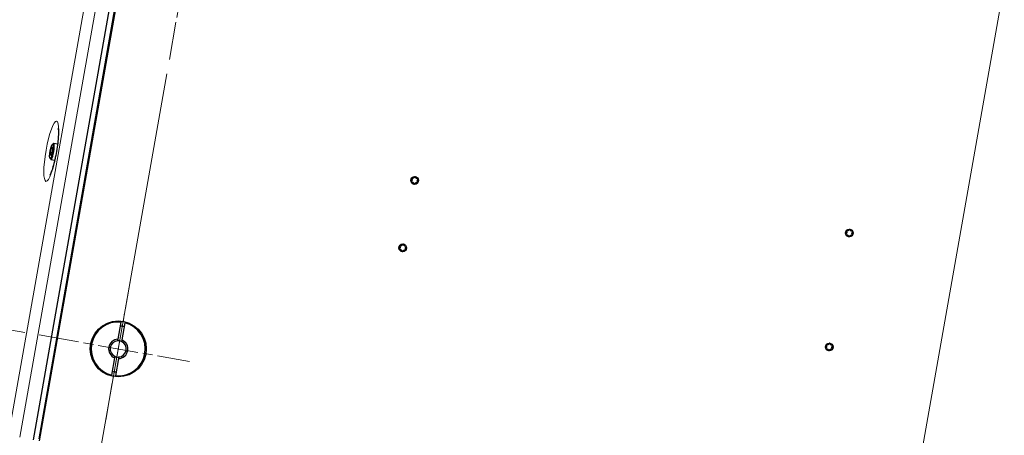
# Model space of a CAD drawing. Header units: millimetres. Extents: x 90 to 4365, y 90 to 3088.
# Tile 29 of 40: x 2452 to 2963, y 753 to 969. Entities that reach past the tile are written whole.
import ezdxf

# ---------------------------------------------------------------- set-up
doc = ezdxf.new("R2010")
doc.units = ezdxf.units.MM
doc.header["$LTSCALE"] = 15
doc.linetypes.add('CHAIN', pattern=[0.3543, 0.2362, -0.0295, 0.0591, -0.0295])
for name, color, linetype, lineweight, true_color in [('Centro (ISO)', 7, 'Continuous', 15, 0x0080bf), ('Quota (ISO)', 7, 'Continuous', 15, 0x008000), ('Visibile sottile (ISO)', 9, 'Continuous', 18, 0x808080)]:
    doc.layers.add(name, color=color, linetype=linetype, lineweight=lineweight, true_color=true_color)
doc.layers.add('Visibile (ISO)', color=7, linetype='Continuous', lineweight=25)
doc.styles.add('Testo nota (ISO)', font='tahoma.ttf')
doc.dimstyles.new('Default (ISO)', dxfattribs={"dimscale": 15, "dimtxt": 2, "dimasz": 1.5, "dimexe": 2, "dimexo": 0.5, "dimgap": 0.5, "dimtad": 1, "dimtoh": 1, "dimrnd": 1e-08, "dimtxsty": 'Testo nota (ISO)', "dimblk": 'Filled-1', "dimcen": 0.09, "dimdle": 10, "dimclrd": 256, "dimclre": 256, "dimclrt": 256, "dimazin": 2, "dimtfac": 0.75, "dimtmove": 0, "dimatfit": 3, "dimfxl": 0, "dimtolj": 1, "dimtzin": 0, "dimlwd": -1, "dimlwe": -1, "dimarcsym": 0})

# ---------------------------------------------------------------- blocks, each defined once
blk = doc.blocks.new('Filled-1')
at = {"color": 0}
for p, q in [((0, 0), (-1, 0.333)), ((-1, 0.333), (-1, -0.333)), ((-1, 0), (0, 0)), ((-1, -0.333), (0, 0))]:
    blk.add_line(p, q, dxfattribs=at)
at = {"color": 0, "flags": 128}
blk.add_lwpolyline([(-1, -0.333), (0, 0), (-1, 0.333), (-1, -0.333)], dxfattribs=at)
at = {"color": 0}
blk.add_solid([(-1, -0.333), (0, 0), (-1, 0.333), (-1, -0.333)], dxfattribs=at)
blk = doc.blocks.new('*D6')
at = {"layer": 'Defpoints', "color": 0, "transparency": 16777216}
for p in [(2982.97, 1102.02), (3077.65, 414.64), (2845.48, 322.31)]:
    blk.add_point(p, dxfattribs=at)
at = {"layer": 'Quota (ISO)', "transparency": 16777216}
for p, q in [((2981.66, 1094.63), (2840.27, 292.76)), ((3076.35, 407.25), (3049.65, 255.85)), ((3032.7, 289.3), (2867.64, 318.4))]:
    blk.add_line(p, q, dxfattribs=at)
at = {"layer": 'Quota (ISO)', "transparency": 16777216, "xscale": 22.5, "yscale": 22.5, "zscale": 22.5}
for p, rotation in [((2845.48, 322.31), 169.9999999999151), ((3054.86, 285.39), 349.9999999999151)]:
    blk.add_blockref('Filled-1', p, dxfattribs=dict(at, rotation=rotation))
at = {"layer": 'Quota (ISO)', "transparency": 16777216, "insert": (2926.73, 331.46), "char_height": 30, "attachment_point": 4, "rotation": 350, "style": 'Testo nota (ISO)'}
blk.add_mtext('\\A1; 206', dxfattribs=at)
blk = doc.blocks.new('*D33')
at = {"layer": 'Defpoints', "color": 0, "transparency": 16777216}
for p in [(2462.49, 805.39), (2213.47, 615.76), (2839.68, 505.34)]:
    blk.add_point(p, dxfattribs=at)
at = {"layer": 'Quota (ISO)', "transparency": 16777216}
for p, q in [((2455.11, 806.7), (2223.86, 847.47)), ((2249.5, 820.1), (2217.37, 637.91)), ((2832.29, 506.64), (2183.92, 620.96))]:
    blk.add_line(p, q, dxfattribs=at)
at = {"layer": 'Quota (ISO)', "transparency": 16777216, "xscale": 22.5, "yscale": 22.5, "zscale": 22.5}
for p, rotation in [((2253.41, 842.26), 79.99999999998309), ((2213.47, 615.76), 259.9999999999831)]:
    blk.add_blockref('Filled-1', p, dxfattribs=dict(at, rotation=rotation))
at = {"layer": 'Quota (ISO)', "transparency": 16777216, "insert": (2205.13, 701.65), "char_height": 30, "attachment_point": 4, "rotation": 80, "style": 'Testo nota (ISO)'}
blk.add_mtext('\\A1;230', dxfattribs=at)
blk = doc.blocks.new('*D34')
at = {"layer": 'Defpoints', "color": 0, "transparency": 16777216}
for p in [(3030.53, 1131.71), (2917.66, 491.59), (3195.59, 442.58)]:
    blk.add_point(p, dxfattribs=at)
at = {"layer": 'Quota (ISO)', "transparency": 16777216}
for p, q in [((3037.92, 1130.41), (3338.01, 1077.5)), ((3304.56, 1060.55), (3199.5, 464.74)), ((2925.05, 490.28), (3225.14, 437.37))]:
    blk.add_line(p, q, dxfattribs=at)
at = {"layer": 'Quota (ISO)', "transparency": 16777216, "xscale": 22.5, "yscale": 22.5, "zscale": 22.5}
for p, rotation in [((3308.46, 1082.71), 79.99999999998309), ((3195.59, 442.58), 259.9999999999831)]:
    blk.add_blockref('Filled-1', p, dxfattribs=dict(at, rotation=rotation))
at = {"layer": 'Quota (ISO)', "transparency": 16777216, "insert": (3223.69, 735.05), "char_height": 30, "attachment_point": 4, "rotation": 80, "style": 'Testo nota (ISO)'}
blk.add_mtext('\\A1;650', dxfattribs=at)
blk = doc.blocks.new('*D35')
at = {"layer": 'Defpoints', "color": 0, "transparency": 16777216}
for p in [(2522.75, 987.7), (2253.41, 842.26), (2462.49, 805.39)]:
    blk.add_point(p, dxfattribs=at)
at = {"layer": 'Quota (ISO)', "transparency": 16777216}
for p, q in [((2515.37, 989), (2256.85, 1034.58)), ((2282.49, 1007.22), (2257.31, 864.42)), ((2455.11, 806.7), (2223.86, 847.47))]:
    blk.add_line(p, q, dxfattribs=at)
at = {"layer": 'Quota (ISO)', "transparency": 16777216, "xscale": 22.5, "yscale": 22.5, "zscale": 22.5}
for p, rotation in [((2286.4, 1029.37), 79.99999999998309), ((2253.41, 842.26), 259.9999999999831)]:
    blk.add_blockref('Filled-1', p, dxfattribs=dict(at, rotation=rotation))
at = {"layer": 'Quota (ISO)', "transparency": 16777216, "insert": (2241.81, 909.62), "char_height": 30, "attachment_point": 4, "rotation": 80, "style": 'Testo nota (ISO)'}
blk.add_mtext('\\A1;190', dxfattribs=at)
blk = doc.blocks.new('*D36')
at = {"layer": 'Defpoints', "color": 0, "transparency": 16777216}
for p in [(2530.03, 948.34), (2870.1, 461.9), (2432.48, 395.13)]:
    blk.add_point(p, dxfattribs=at)
at = {"layer": 'Quota (ISO)', "transparency": 16777216}
for p, q in [((2528.73, 940.95), (2427.27, 365.59)), ((2868.79, 454.51), (2840.27, 292.76)), ((2823.32, 326.22), (2454.64, 391.23))]:
    blk.add_line(p, q, dxfattribs=at)
at = {"layer": 'Quota (ISO)', "transparency": 16777216, "xscale": 22.5, "yscale": 22.5, "zscale": 22.5}
for p, rotation in [((2432.48, 395.13), 169.9999999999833), ((2845.48, 322.31), 349.9999999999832)]:
    blk.add_blockref('Filled-1', p, dxfattribs=dict(at, rotation=rotation))
at = {"layer": 'Quota (ISO)', "transparency": 16777216, "insert": (2583.11, 395.52), "char_height": 30, "attachment_point": 4, "rotation": 350, "style": 'Testo nota (ISO)'}
blk.add_mtext('\\A1;419,37', dxfattribs=at)

msp = doc.modelspace()

# ---------------------------------------------------------------- linework, layer by layer
at = {"layer": 'Centro (ISO)', "linetype": 'CHAIN', "ltscale": 5.555937}
for p, q in [((2530.028, 948.338), (2543.052, 1022.198)), ((2497.035, 761.224), (2510.059, 835.085))]:
    msp.add_line(p, q, dxfattribs=at)
at = {"layer": 'Centro (ISO)', "linetype": 'CHAIN', "ltscale": 5.866186}
msp.add_line((2462.492, 805.393), (2540.477, 791.643), dxfattribs=at)
at = {"layer": 'Visibile (ISO)'}
for p, q in [((2459.589, 751.072), (2511.336, 1044.545)), ((2513.73, 1043.108), (2462.33, 751.604)), ((2514.336, 1044.016), (2462.589, 750.543)), ((2469.425, 904.385), (2469.981, 904.787)), ((2470.12, 904.829), (2472.11, 904.479)), ((2468.396, 900.078), (2468.869, 902.292)), ((2469.095, 899.955), (2468.396, 900.078)), ((2468.425, 898.516), (2468.396, 900.078)), ((2468.926, 899.167), (2468.425, 898.516)), ((2468.869, 902.292), (2469.37, 902.943)), ((2469.384, 902.201), (2468.869, 902.292)), ((2469.399, 901.381), (2468.926, 899.167)), ((2469.37, 902.943), (2469.399, 901.381)), ((2468.143, 897.114), (2468.528, 896.547)), ((2468.644, 896.459), (2470.634, 896.108)), ((2503.413, 803.153), (2504.987, 812.08)), ((2506.956, 811.733), (2505.382, 802.805)), ((2500.137, 784.576), (2501.711, 793.504)), ((2503.681, 793.156), (2502.107, 784.229))]:
    msp.add_line(p, q, dxfattribs=at)
for centre, radius in [((2657.139, 885.561), 2), ((2882.402, 858.28), 2), ((2650.975, 850.601), 2), ((2503.547, 798.154), 14.5), ((2871.983, 799.192), 2)]:
    msp.add_circle(centre, radius, dxfattribs=at)
for centre, radius, start, end in [((2655.602, 884.906), 0.279, 131.25948, 274.88011), ((2654.775, 885.849), 0.975, 311.25959, 34.88), ((2655.803, 886.566), 0.279, 71.25959, 214.88), ((2655.708, 883.657), 0.975, 11.25948, 94.88011), ((2656.206, 887.753), 0.975, 251.25948, 334.88011), ((2656.938, 883.902), 0.279, 191.25948, 334.88011), ((2657.341, 887.22), 0.279, 11.25948, 154.88011), ((2658.073, 883.37), 0.975, 71.25948, 154.88011), ((2658.57, 887.465), 0.975, 191.25948, 274.88011), ((2658.475, 884.557), 0.279, 251.25948, 34.88011), ((2659.504, 885.274), 0.975, 131.25948, 214.88011), ((2658.677, 886.216), 0.279, 311.25948, 94.88011), ((2880.864, 857.625), 0.279, 131.25948, 274.88011), ((2880.037, 858.568), 0.975, 311.25959, 34.88), ((2881.066, 859.285), 0.279, 71.25959, 214.88), ((2880.971, 856.376), 0.975, 11.25948, 94.88011), ((2881.469, 860.472), 0.975, 251.25948, 334.88011), ((2882.604, 859.94), 0.279, 11.25948, 154.88011), ((2883.833, 860.184), 0.975, 191.25948, 274.88011), ((2883.738, 857.276), 0.279, 251.25948, 34.88011), ((2884.766, 857.993), 0.975, 131.25948, 214.88011), ((2883.94, 858.935), 0.279, 311.25948, 94.88011), ((2650.041, 852.792), 0.975, 251.25948, 334.88011), ((2651.176, 852.26), 0.279, 11.25948, 154.88011), ((2652.406, 852.505), 0.975, 191.25948, 274.88011), ((2882.2, 856.621), 0.279, 191.25948, 334.88011), ((2883.335, 856.089), 0.975, 71.25948, 154.88011), ((2649.437, 849.946), 0.279, 131.25948, 274.88011), ((2648.61, 850.888), 0.975, 311.25959, 34.88), ((2649.639, 851.605), 0.279, 71.25959, 214.88), ((2649.544, 848.697), 0.975, 11.25948, 94.88011), ((2650.773, 848.941), 0.279, 191.25948, 334.88011), ((2651.908, 848.409), 0.975, 71.25948, 154.88011), ((2652.311, 849.596), 0.279, 251.25948, 34.88011), ((2653.339, 850.313), 0.975, 131.25948, 214.88011), ((2652.513, 851.256), 0.279, 311.25948, 94.88011), ((2503.547, 798.154), 14, 84.09604, 255.90396), ((2503.547, 798.154), 14, 264.09604, 75.90396), ((2503.547, 798.154), 12, 75.21981, 84.78019), ((2503.547, 798.154), 5, 91.53696, 248.46304), ((2503.547, 798.154), 4.188, 93.8144, 246.1856), ((2503.547, 798.154), 4.188, 66.1856, 93.8144), ((2503.547, 798.154), 5, 271.53696, 68.46304), ((2503.547, 798.154), 4.188, 273.8144, 66.1856), ((2872.185, 800.851), 0.279, 11.25948, 154.88011), ((2870.445, 798.537), 0.279, 131.25948, 274.88011), ((2869.619, 799.479), 0.975, 311.25959, 34.88), ((2870.647, 800.196), 0.279, 71.25959, 214.88), ((2870.552, 797.288), 0.975, 11.25948, 94.88011), ((2871.05, 801.383), 0.975, 251.25948, 334.88011), ((2871.781, 797.533), 0.279, 191.25948, 334.88011), ((2872.916, 797.001), 0.975, 71.25948, 154.88011), ((2873.414, 801.096), 0.975, 191.25948, 274.88011), ((2873.319, 798.188), 0.279, 251.25948, 34.88011), ((2874.347, 798.904), 0.975, 131.25948, 214.88011), ((2873.521, 799.847), 0.279, 311.25948, 94.88011), ((2503.547, 798.154), 4.188, 246.1856, 273.8144), ((2503.547, 798.154), 12, 255.21981, 264.78019)]:
    msp.add_arc(centre, radius, start, end, dxfattribs=at)
msp.add_ellipse((2468.897, 900.73), major_axis=(-0.651, -3.693), ratio=0.1736482, dxfattribs=at)
msp.add_ellipse((2469.382, 900.644), major_axis=(0.738, 4.185), ratio=0.1736482, start_param=2.9643389, end_param=6.460439, dxfattribs=at)
for points, knots in [([(2472.406, 912.675), (2472.406, 912.675), (2472.42, 912.616), (2472.461, 912.346), (2472.492, 912.066), (2472.541, 911.221), (2472.552, 910.59), (2472.516, 908.971), (2472.457, 907.933), (2472.248, 905.567), (2472.09, 904.22), (2471.682, 901.402), (2471.429, 899.927), (2470.859, 897.053), (2470.541, 895.652), (2469.889, 893.123), (2469.555, 891.986), (2468.946, 890.167), (2468.666, 889.451), (2468.275, 888.586), (2468.134, 888.342), (2468.11, 888.305), (2468.109, 888.304), (2468.109, 888.304)], [3.5200169, 3.5200169, 3.5200169, 3.5200169, 3.6171387, 3.6171387, 3.7743809, 3.7743809, 3.9880947, 3.9880947, 4.2491809, 4.2491809, 4.5366928, 4.5366928, 4.8348061, 4.8348061, 5.133696, 5.133696, 5.4236061, 5.4236061, 5.6866569, 5.6866569, 5.8889288, 5.8889288, 5.904761, 5.904761, 5.904761, 5.904761]), ([(2655.436, 885.095), (2655.411, 885.073), (2655.39, 885.046), (2655.36, 884.987), (2655.35, 884.951), (2655.348, 884.878), (2655.355, 884.84), (2655.383, 884.774), (2655.405, 884.743), (2655.46, 884.694), (2655.492, 884.677), (2655.555, 884.657), (2655.59, 884.653), (2655.623, 884.656)], [0.085145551, 0.085145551, 0.085145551, 0.085145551, 0.095628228, 0.095628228, 0.106325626, 0.106325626, 0.117023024, 0.117023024, 0.127720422, 0.127720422, 0.13841782, 0.13841782, 0.148900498, 0.148900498, 0.148900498, 0.148900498]), ([(2655.597, 886.422), (2655.635, 886.368), (2655.668, 886.311), (2655.727, 886.178), (2655.754, 886.091), (2655.783, 885.91), (2655.784, 885.815), (2655.763, 885.64), (2655.739, 885.548), (2655.668, 885.378), (2655.62, 885.3), (2655.531, 885.186), (2655.486, 885.138), (2655.436, 885.095)], [0.45465696, 0.45465696, 0.45465696, 0.45465696, 0.47514564, 0.47514564, 0.50159168, 0.50159168, 0.52803773, 0.52803773, 0.55448378, 0.55448378, 0.58092983, 0.58092983, 0.6014185, 0.6014185, 0.6014185, 0.6014185]), ([(2655.884, 886.804), (2655.852, 886.815), (2655.818, 886.819), (2655.752, 886.815), (2655.716, 886.805), (2655.651, 886.771), (2655.623, 886.746), (2655.58, 886.689), (2655.564, 886.654), (2655.549, 886.582), (2655.55, 886.545), (2655.564, 886.481), (2655.578, 886.449), (2655.597, 886.422)], [0.085145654, 0.085145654, 0.085145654, 0.085145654, 0.095628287, 0.095628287, 0.106325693, 0.106325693, 0.117023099, 0.117023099, 0.127720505, 0.127720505, 0.138417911, 0.138417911, 0.148900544, 0.148900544, 0.148900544, 0.148900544]), ([(2655.623, 884.656), (2655.689, 884.662), (2655.754, 884.662), (2655.899, 884.647), (2655.988, 884.627), (2656.159, 884.561), (2656.242, 884.514), (2656.383, 884.408), (2656.451, 884.342), (2656.562, 884.195), (2656.606, 884.115), (2656.66, 883.981), (2656.679, 883.918), (2656.691, 883.853)], [0.45465579, 0.45465579, 0.45465579, 0.45465579, 0.4751446, 0.4751446, 0.5015906, 0.5015906, 0.52803661, 0.52803661, 0.55448261, 0.55448261, 0.58092861, 0.58092861, 0.60141742, 0.60141742, 0.60141742, 0.60141742]), ([(2657.113, 887.327), (2657.086, 887.267), (2657.053, 887.21), (2656.968, 887.093), (2656.906, 887.026), (2656.763, 886.91), (2656.681, 886.862), (2656.519, 886.793), (2656.428, 886.767), (2656.245, 886.744), (2656.154, 886.746), (2656.01, 886.767), (2655.946, 886.782), (2655.884, 886.804)], [0.45465579, 0.45465579, 0.45465579, 0.45465579, 0.4751446, 0.4751446, 0.5015906, 0.5015906, 0.52803661, 0.52803661, 0.55448261, 0.55448261, 0.58092861, 0.58092861, 0.60141741, 0.60141741, 0.60141741, 0.60141741]), ([(2656.691, 883.853), (2656.697, 883.82), (2656.711, 883.788), (2656.747, 883.733), (2656.773, 883.707), (2656.836, 883.668), (2656.872, 883.655), (2656.943, 883.647), (2656.981, 883.65), (2657.05, 883.673), (2657.082, 883.692), (2657.131, 883.737), (2657.151, 883.765), (2657.165, 883.795)], [0.085145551, 0.085145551, 0.085145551, 0.085145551, 0.095628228, 0.095628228, 0.106325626, 0.106325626, 0.117023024, 0.117023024, 0.127720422, 0.127720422, 0.13841782, 0.13841782, 0.148900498, 0.148900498, 0.148900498, 0.148900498]), ([(2657.587, 887.27), (2657.581, 887.302), (2657.568, 887.334), (2657.531, 887.389), (2657.505, 887.416), (2657.443, 887.455), (2657.407, 887.467), (2657.336, 887.476), (2657.298, 887.472), (2657.228, 887.449), (2657.197, 887.43), (2657.148, 887.385), (2657.127, 887.358), (2657.113, 887.327)], [0.085145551, 0.085145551, 0.085145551, 0.085145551, 0.095628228, 0.095628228, 0.106325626, 0.106325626, 0.117023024, 0.117023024, 0.127720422, 0.127720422, 0.13841782, 0.13841782, 0.148900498, 0.148900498, 0.148900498, 0.148900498]), ([(2657.165, 883.795), (2657.193, 883.855), (2657.226, 883.912), (2657.311, 884.03), (2657.373, 884.097), (2657.516, 884.212), (2657.597, 884.261), (2657.76, 884.33), (2657.851, 884.355), (2658.034, 884.378), (2658.125, 884.376), (2658.268, 884.356), (2658.332, 884.341), (2658.395, 884.319)], [0.45465579, 0.45465579, 0.45465579, 0.45465579, 0.4751446, 0.4751446, 0.5015906, 0.5015906, 0.52803661, 0.52803661, 0.55448261, 0.55448261, 0.58092861, 0.58092861, 0.60141742, 0.60141742, 0.60141742, 0.60141742]), ([(2658.656, 886.467), (2658.59, 886.46), (2658.524, 886.461), (2658.38, 886.476), (2658.291, 886.496), (2658.119, 886.562), (2658.037, 886.608), (2657.896, 886.714), (2657.828, 886.781), (2657.717, 886.927), (2657.673, 887.007), (2657.619, 887.142), (2657.6, 887.205), (2657.587, 887.27)], [0.45465579, 0.45465579, 0.45465579, 0.45465579, 0.4751446, 0.4751446, 0.5015906, 0.5015906, 0.52803661, 0.52803661, 0.55448261, 0.55448261, 0.58092861, 0.58092861, 0.60141742, 0.60141742, 0.60141742, 0.60141742]), ([(2658.395, 884.319), (2658.426, 884.308), (2658.46, 884.303), (2658.527, 884.308), (2658.562, 884.317), (2658.627, 884.352), (2658.656, 884.377), (2658.699, 884.434), (2658.715, 884.468), (2658.73, 884.54), (2658.729, 884.577), (2658.715, 884.642), (2658.701, 884.673), (2658.682, 884.701)], [0.085145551, 0.085145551, 0.085145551, 0.085145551, 0.095628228, 0.095628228, 0.106325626, 0.106325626, 0.117023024, 0.117023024, 0.127720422, 0.127720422, 0.13841782, 0.13841782, 0.148900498, 0.148900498, 0.148900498, 0.148900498]), ([(2658.682, 884.701), (2658.643, 884.754), (2658.611, 884.812), (2658.552, 884.944), (2658.524, 885.031), (2658.496, 885.213), (2658.495, 885.308), (2658.516, 885.483), (2658.54, 885.575), (2658.611, 885.744), (2658.658, 885.822), (2658.748, 885.936), (2658.793, 885.984), (2658.843, 886.027)], [0.45465579, 0.45465579, 0.45465579, 0.45465579, 0.4751446, 0.4751446, 0.5015906, 0.5015906, 0.52803661, 0.52803661, 0.55448261, 0.55448261, 0.58092861, 0.58092861, 0.60141742, 0.60141742, 0.60141742, 0.60141742]), ([(2658.843, 886.027), (2658.868, 886.049), (2658.889, 886.076), (2658.919, 886.136), (2658.928, 886.172), (2658.931, 886.245), (2658.924, 886.282), (2658.896, 886.348), (2658.874, 886.379), (2658.819, 886.428), (2658.786, 886.446), (2658.723, 886.466), (2658.689, 886.47), (2658.656, 886.467)], [0.085145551, 0.085145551, 0.085145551, 0.085145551, 0.095628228, 0.095628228, 0.106325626, 0.106325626, 0.117023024, 0.117023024, 0.127720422, 0.127720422, 0.13841782, 0.13841782, 0.148900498, 0.148900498, 0.148900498, 0.148900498]), ([(2880.698, 857.814), (2880.673, 857.793), (2880.652, 857.765), (2880.623, 857.706), (2880.613, 857.67), (2880.61, 857.597), (2880.618, 857.559), (2880.646, 857.494), (2880.668, 857.462), (2880.722, 857.413), (2880.755, 857.396), (2880.818, 857.376), (2880.852, 857.372), (2880.886, 857.375)], [0.085145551, 0.085145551, 0.085145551, 0.085145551, 0.095628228, 0.095628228, 0.106325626, 0.106325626, 0.117023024, 0.117023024, 0.127720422, 0.127720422, 0.13841782, 0.13841782, 0.148900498, 0.148900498, 0.148900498, 0.148900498]), ([(2880.86, 859.141), (2880.898, 859.087), (2880.93, 859.03), (2880.99, 858.898), (2881.017, 858.811), (2881.045, 858.629), (2881.047, 858.534), (2881.025, 858.359), (2881.001, 858.267), (2880.93, 858.097), (2880.883, 858.019), (2880.794, 857.905), (2880.748, 857.857), (2880.698, 857.814)], [0.45465696, 0.45465696, 0.45465696, 0.45465696, 0.47514564, 0.47514564, 0.50159168, 0.50159168, 0.52803773, 0.52803773, 0.55448378, 0.55448378, 0.58092983, 0.58092983, 0.6014185, 0.6014185, 0.6014185, 0.6014185]), ([(2881.147, 859.523), (2881.115, 859.534), (2881.081, 859.538), (2881.015, 859.534), (2880.979, 859.524), (2880.914, 859.49), (2880.885, 859.465), (2880.842, 859.408), (2880.826, 859.373), (2880.811, 859.302), (2880.812, 859.264), (2880.826, 859.2), (2880.84, 859.168), (2880.86, 859.141)], [0.085145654, 0.085145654, 0.085145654, 0.085145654, 0.095628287, 0.095628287, 0.106325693, 0.106325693, 0.117023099, 0.117023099, 0.127720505, 0.127720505, 0.138417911, 0.138417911, 0.148900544, 0.148900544, 0.148900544, 0.148900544]), ([(2880.886, 857.375), (2880.951, 857.381), (2881.017, 857.381), (2881.161, 857.366), (2881.25, 857.346), (2881.422, 857.28), (2881.505, 857.233), (2881.646, 857.127), (2881.713, 857.061), (2881.825, 856.914), (2881.868, 856.834), (2881.923, 856.7), (2881.941, 856.637), (2881.954, 856.572)], [0.45465579, 0.45465579, 0.45465579, 0.45465579, 0.4751446, 0.4751446, 0.5015906, 0.5015906, 0.52803661, 0.52803661, 0.55448261, 0.55448261, 0.58092861, 0.58092861, 0.60141742, 0.60141742, 0.60141742, 0.60141742]), ([(2882.376, 860.046), (2882.349, 859.986), (2882.315, 859.93), (2882.23, 859.812), (2882.169, 859.745), (2882.025, 859.629), (2881.944, 859.581), (2881.782, 859.512), (2881.69, 859.486), (2881.508, 859.463), (2881.416, 859.465), (2881.273, 859.486), (2881.209, 859.501), (2881.147, 859.523)], [0.45465579, 0.45465579, 0.45465579, 0.45465579, 0.4751446, 0.4751446, 0.5015906, 0.5015906, 0.52803661, 0.52803661, 0.55448261, 0.55448261, 0.58092861, 0.58092861, 0.60141741, 0.60141741, 0.60141741, 0.60141741]), ([(2882.85, 859.989), (2882.844, 860.021), (2882.831, 860.053), (2882.794, 860.109), (2882.768, 860.135), (2882.706, 860.174), (2882.669, 860.186), (2882.599, 860.195), (2882.561, 860.191), (2882.491, 860.168), (2882.459, 860.149), (2882.41, 860.104), (2882.39, 860.077), (2882.376, 860.046)], [0.085145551, 0.085145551, 0.085145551, 0.085145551, 0.095628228, 0.095628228, 0.106325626, 0.106325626, 0.117023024, 0.117023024, 0.127720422, 0.127720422, 0.13841782, 0.13841782, 0.148900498, 0.148900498, 0.148900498, 0.148900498]), ([(2883.918, 859.186), (2883.853, 859.18), (2883.787, 859.18), (2883.643, 859.195), (2883.554, 859.215), (2883.382, 859.281), (2883.299, 859.327), (2883.158, 859.433), (2883.091, 859.5), (2882.979, 859.646), (2882.935, 859.726), (2882.881, 859.861), (2882.862, 859.924), (2882.85, 859.989)], [0.45465579, 0.45465579, 0.45465579, 0.45465579, 0.4751446, 0.4751446, 0.5015906, 0.5015906, 0.52803661, 0.52803661, 0.55448261, 0.55448261, 0.58092861, 0.58092861, 0.60141742, 0.60141742, 0.60141742, 0.60141742]), ([(2883.657, 857.038), (2883.689, 857.027), (2883.723, 857.023), (2883.789, 857.027), (2883.825, 857.036), (2883.89, 857.071), (2883.919, 857.096), (2883.961, 857.153), (2883.977, 857.187), (2883.993, 857.259), (2883.992, 857.296), (2883.977, 857.361), (2883.964, 857.393), (2883.944, 857.42)], [0.085145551, 0.085145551, 0.085145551, 0.085145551, 0.095628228, 0.095628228, 0.106325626, 0.106325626, 0.117023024, 0.117023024, 0.127720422, 0.127720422, 0.13841782, 0.13841782, 0.148900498, 0.148900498, 0.148900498, 0.148900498]), ([(2883.944, 857.42), (2883.906, 857.474), (2883.874, 857.531), (2883.814, 857.663), (2883.787, 857.75), (2883.758, 857.932), (2883.757, 858.027), (2883.778, 858.202), (2883.802, 858.294), (2883.874, 858.463), (2883.921, 858.541), (2884.01, 858.655), (2884.055, 858.703), (2884.105, 858.746)], [0.45465579, 0.45465579, 0.45465579, 0.45465579, 0.4751446, 0.4751446, 0.5015906, 0.5015906, 0.52803661, 0.52803661, 0.55448261, 0.55448261, 0.58092861, 0.58092861, 0.60141742, 0.60141742, 0.60141742, 0.60141742]), ([(2884.105, 858.746), (2884.131, 858.768), (2884.152, 858.796), (2884.181, 858.855), (2884.191, 858.891), (2884.193, 858.964), (2884.186, 859.002), (2884.158, 859.067), (2884.136, 859.098), (2884.082, 859.147), (2884.049, 859.165), (2883.986, 859.185), (2883.952, 859.189), (2883.918, 859.186)], [0.085145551, 0.085145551, 0.085145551, 0.085145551, 0.095628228, 0.095628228, 0.106325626, 0.106325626, 0.117023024, 0.117023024, 0.127720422, 0.127720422, 0.13841782, 0.13841782, 0.148900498, 0.148900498, 0.148900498, 0.148900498]), ([(2650.949, 852.366), (2650.921, 852.307), (2650.888, 852.25), (2650.803, 852.132), (2650.741, 852.065), (2650.598, 851.95), (2650.517, 851.901), (2650.355, 851.832), (2650.263, 851.807), (2650.081, 851.784), (2649.989, 851.786), (2649.846, 851.806), (2649.782, 851.821), (2649.719, 851.843)], [0.45465579, 0.45465579, 0.45465579, 0.45465579, 0.4751446, 0.4751446, 0.5015906, 0.5015906, 0.52803661, 0.52803661, 0.55448261, 0.55448261, 0.58092861, 0.58092861, 0.60141741, 0.60141741, 0.60141741, 0.60141741]), ([(2651.423, 852.309), (2651.417, 852.342), (2651.404, 852.374), (2651.367, 852.429), (2651.341, 852.455), (2651.278, 852.494), (2651.242, 852.506), (2651.172, 852.515), (2651.134, 852.512), (2651.064, 852.489), (2651.032, 852.469), (2650.983, 852.425), (2650.963, 852.397), (2650.949, 852.366)], [0.085145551, 0.085145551, 0.085145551, 0.085145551, 0.095628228, 0.095628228, 0.106325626, 0.106325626, 0.117023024, 0.117023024, 0.127720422, 0.127720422, 0.13841782, 0.13841782, 0.148900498, 0.148900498, 0.148900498, 0.148900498]), ([(2652.491, 851.506), (2652.426, 851.5), (2652.36, 851.5), (2652.215, 851.515), (2652.127, 851.535), (2651.955, 851.601), (2651.872, 851.648), (2651.731, 851.753), (2651.663, 851.82), (2651.552, 851.967), (2651.508, 852.047), (2651.454, 852.181), (2651.435, 852.244), (2651.423, 852.309)], [0.45465579, 0.45465579, 0.45465579, 0.45465579, 0.4751446, 0.4751446, 0.5015906, 0.5015906, 0.52803661, 0.52803661, 0.55448261, 0.55448261, 0.58092861, 0.58092861, 0.60141742, 0.60141742, 0.60141742, 0.60141742]), ([(2881.954, 856.572), (2881.96, 856.539), (2881.973, 856.507), (2882.01, 856.452), (2882.036, 856.426), (2882.098, 856.387), (2882.134, 856.375), (2882.205, 856.366), (2882.243, 856.369), (2882.313, 856.392), (2882.345, 856.412), (2882.393, 856.456), (2882.414, 856.484), (2882.428, 856.514)], [0.085145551, 0.085145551, 0.085145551, 0.085145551, 0.095628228, 0.095628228, 0.106325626, 0.106325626, 0.117023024, 0.117023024, 0.127720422, 0.127720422, 0.13841782, 0.13841782, 0.148900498, 0.148900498, 0.148900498, 0.148900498]), ([(2882.428, 856.514), (2882.455, 856.574), (2882.489, 856.631), (2882.574, 856.749), (2882.635, 856.816), (2882.778, 856.931), (2882.86, 856.98), (2883.022, 857.049), (2883.114, 857.074), (2883.296, 857.097), (2883.387, 857.095), (2883.531, 857.075), (2883.595, 857.06), (2883.657, 857.038)], [0.45465579, 0.45465579, 0.45465579, 0.45465579, 0.4751446, 0.4751446, 0.5015906, 0.5015906, 0.52803661, 0.52803661, 0.55448261, 0.55448261, 0.58092861, 0.58092861, 0.60141742, 0.60141742, 0.60141742, 0.60141742]), ([(2649.271, 850.135), (2649.246, 850.113), (2649.225, 850.085), (2649.196, 850.026), (2649.186, 849.99), (2649.183, 849.917), (2649.191, 849.879), (2649.218, 849.814), (2649.241, 849.783), (2649.295, 849.734), (2649.328, 849.716), (2649.391, 849.696), (2649.425, 849.692), (2649.458, 849.695)], [0.085145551, 0.085145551, 0.085145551, 0.085145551, 0.095628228, 0.095628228, 0.106325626, 0.106325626, 0.117023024, 0.117023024, 0.127720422, 0.127720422, 0.13841782, 0.13841782, 0.148900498, 0.148900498, 0.148900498, 0.148900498]), ([(2649.433, 851.461), (2649.471, 851.407), (2649.503, 851.35), (2649.563, 851.218), (2649.59, 851.131), (2649.618, 850.949), (2649.62, 850.854), (2649.598, 850.679), (2649.574, 850.587), (2649.503, 850.418), (2649.456, 850.34), (2649.367, 850.225), (2649.321, 850.178), (2649.271, 850.135)], [0.45465696, 0.45465696, 0.45465696, 0.45465696, 0.47514564, 0.47514564, 0.50159168, 0.50159168, 0.52803773, 0.52803773, 0.55448378, 0.55448378, 0.58092983, 0.58092983, 0.6014185, 0.6014185, 0.6014185, 0.6014185]), ([(2649.719, 851.843), (2649.688, 851.854), (2649.654, 851.858), (2649.588, 851.854), (2649.552, 851.845), (2649.487, 851.81), (2649.458, 851.785), (2649.415, 851.728), (2649.399, 851.694), (2649.384, 851.622), (2649.385, 851.585), (2649.399, 851.52), (2649.413, 851.488), (2649.433, 851.461)], [0.085145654, 0.085145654, 0.085145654, 0.085145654, 0.095628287, 0.095628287, 0.106325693, 0.106325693, 0.117023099, 0.117023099, 0.127720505, 0.127720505, 0.138417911, 0.138417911, 0.148900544, 0.148900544, 0.148900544, 0.148900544]), ([(2649.458, 849.695), (2649.524, 849.701), (2649.59, 849.701), (2649.734, 849.686), (2649.823, 849.666), (2649.995, 849.6), (2650.078, 849.554), (2650.219, 849.448), (2650.286, 849.381), (2650.397, 849.235), (2650.441, 849.155), (2650.496, 849.02), (2650.514, 848.957), (2650.527, 848.892)], [0.45465579, 0.45465579, 0.45465579, 0.45465579, 0.4751446, 0.4751446, 0.5015906, 0.5015906, 0.52803661, 0.52803661, 0.55448261, 0.55448261, 0.58092861, 0.58092861, 0.60141742, 0.60141742, 0.60141742, 0.60141742]), ([(2650.527, 848.892), (2650.533, 848.859), (2650.546, 848.828), (2650.583, 848.772), (2650.609, 848.746), (2650.671, 848.707), (2650.707, 848.695), (2650.778, 848.686), (2650.816, 848.69), (2650.886, 848.712), (2650.917, 848.732), (2650.966, 848.777), (2650.987, 848.804), (2651.001, 848.835)], [0.085145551, 0.085145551, 0.085145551, 0.085145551, 0.095628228, 0.095628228, 0.106325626, 0.106325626, 0.117023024, 0.117023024, 0.127720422, 0.127720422, 0.13841782, 0.13841782, 0.148900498, 0.148900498, 0.148900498, 0.148900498]), ([(2651.001, 848.835), (2651.028, 848.895), (2651.062, 848.951), (2651.146, 849.069), (2651.208, 849.136), (2651.351, 849.252), (2651.433, 849.3), (2651.595, 849.369), (2651.687, 849.394), (2651.869, 849.418), (2651.96, 849.416), (2652.104, 849.395), (2652.168, 849.38), (2652.23, 849.358)], [0.45465579, 0.45465579, 0.45465579, 0.45465579, 0.4751446, 0.4751446, 0.5015906, 0.5015906, 0.52803661, 0.52803661, 0.55448261, 0.55448261, 0.58092861, 0.58092861, 0.60141742, 0.60141742, 0.60141742, 0.60141742]), ([(2652.23, 849.358), (2652.262, 849.347), (2652.296, 849.343), (2652.362, 849.347), (2652.398, 849.356), (2652.463, 849.391), (2652.492, 849.416), (2652.534, 849.473), (2652.55, 849.508), (2652.565, 849.579), (2652.565, 849.617), (2652.55, 849.681), (2652.536, 849.713), (2652.517, 849.74)], [0.085145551, 0.085145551, 0.085145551, 0.085145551, 0.095628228, 0.095628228, 0.106325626, 0.106325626, 0.117023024, 0.117023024, 0.127720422, 0.127720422, 0.13841782, 0.13841782, 0.148900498, 0.148900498, 0.148900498, 0.148900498]), ([(2652.517, 849.74), (2652.479, 849.794), (2652.446, 849.851), (2652.387, 849.983), (2652.36, 850.07), (2652.331, 850.252), (2652.33, 850.347), (2652.351, 850.522), (2652.375, 850.614), (2652.447, 850.784), (2652.494, 850.861), (2652.583, 850.976), (2652.628, 851.024), (2652.678, 851.067)], [0.45465579, 0.45465579, 0.45465579, 0.45465579, 0.4751446, 0.4751446, 0.5015906, 0.5015906, 0.52803661, 0.52803661, 0.55448261, 0.55448261, 0.58092861, 0.58092861, 0.60141742, 0.60141742, 0.60141742, 0.60141742]), ([(2652.678, 851.067), (2652.704, 851.088), (2652.725, 851.116), (2652.754, 851.175), (2652.764, 851.211), (2652.766, 851.284), (2652.759, 851.322), (2652.731, 851.387), (2652.709, 851.419), (2652.655, 851.468), (2652.622, 851.485), (2652.559, 851.505), (2652.524, 851.509), (2652.491, 851.506)], [0.085145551, 0.085145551, 0.085145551, 0.085145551, 0.095628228, 0.095628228, 0.106325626, 0.106325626, 0.117023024, 0.117023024, 0.127720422, 0.127720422, 0.13841782, 0.13841782, 0.148900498, 0.148900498, 0.148900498, 0.148900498]), ([(2872.431, 800.9), (2872.425, 800.933), (2872.412, 800.965), (2872.375, 801.02), (2872.349, 801.046), (2872.287, 801.085), (2872.251, 801.098), (2872.18, 801.106), (2872.142, 801.103), (2872.072, 801.08), (2872.04, 801.061), (2871.991, 801.016), (2871.971, 800.988), (2871.957, 800.958)], [0.085145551, 0.085145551, 0.085145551, 0.085145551, 0.095628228, 0.095628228, 0.106325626, 0.106325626, 0.117023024, 0.117023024, 0.127720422, 0.127720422, 0.13841782, 0.13841782, 0.148900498, 0.148900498, 0.148900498, 0.148900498]), ([(2870.28, 798.726), (2870.254, 798.704), (2870.233, 798.677), (2870.204, 798.617), (2870.194, 798.582), (2870.192, 798.508), (2870.199, 798.471), (2870.227, 798.405), (2870.249, 798.374), (2870.303, 798.325), (2870.336, 798.307), (2870.399, 798.287), (2870.433, 798.283), (2870.467, 798.287)], [0.085145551, 0.085145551, 0.085145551, 0.085145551, 0.095628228, 0.095628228, 0.106325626, 0.106325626, 0.117023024, 0.117023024, 0.127720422, 0.127720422, 0.13841782, 0.13841782, 0.148900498, 0.148900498, 0.148900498, 0.148900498]), ([(2870.441, 800.052), (2870.479, 799.999), (2870.511, 799.941), (2870.571, 799.809), (2870.598, 799.722), (2870.627, 799.54), (2870.628, 799.445), (2870.606, 799.27), (2870.583, 799.179), (2870.511, 799.009), (2870.464, 798.931), (2870.375, 798.817), (2870.329, 798.769), (2870.28, 798.726)], [0.45465696, 0.45465696, 0.45465696, 0.45465696, 0.47514564, 0.47514564, 0.50159168, 0.50159168, 0.52803773, 0.52803773, 0.55448378, 0.55448378, 0.58092983, 0.58092983, 0.6014185, 0.6014185, 0.6014185, 0.6014185]), ([(2870.728, 800.434), (2870.696, 800.445), (2870.662, 800.45), (2870.596, 800.445), (2870.56, 800.436), (2870.495, 800.402), (2870.466, 800.377), (2870.423, 800.32), (2870.407, 800.285), (2870.392, 800.213), (2870.393, 800.176), (2870.408, 800.111), (2870.421, 800.08), (2870.441, 800.052)], [0.085145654, 0.085145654, 0.085145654, 0.085145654, 0.095628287, 0.095628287, 0.106325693, 0.106325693, 0.117023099, 0.117023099, 0.127720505, 0.127720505, 0.138417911, 0.138417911, 0.148900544, 0.148900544, 0.148900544, 0.148900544]), ([(2870.467, 798.287), (2870.532, 798.293), (2870.598, 798.292), (2870.742, 798.277), (2870.831, 798.258), (2871.003, 798.191), (2871.086, 798.145), (2871.227, 798.039), (2871.294, 797.972), (2871.406, 797.826), (2871.449, 797.746), (2871.504, 797.611), (2871.523, 797.548), (2871.535, 797.484)], [0.45465579, 0.45465579, 0.45465579, 0.45465579, 0.4751446, 0.4751446, 0.5015906, 0.5015906, 0.52803661, 0.52803661, 0.55448261, 0.55448261, 0.58092861, 0.58092861, 0.60141742, 0.60141742, 0.60141742, 0.60141742]), ([(2871.957, 800.958), (2871.93, 800.898), (2871.896, 800.841), (2871.811, 800.724), (2871.75, 800.656), (2871.607, 800.541), (2871.525, 800.492), (2871.363, 800.423), (2871.271, 800.398), (2871.089, 800.375), (2870.998, 800.377), (2870.854, 800.397), (2870.79, 800.412), (2870.728, 800.434)], [0.45465579, 0.45465579, 0.45465579, 0.45465579, 0.4751446, 0.4751446, 0.5015906, 0.5015906, 0.52803661, 0.52803661, 0.55448261, 0.55448261, 0.58092861, 0.58092861, 0.60141741, 0.60141741, 0.60141741, 0.60141741]), ([(2871.535, 797.484), (2871.541, 797.451), (2871.554, 797.419), (2871.591, 797.364), (2871.617, 797.337), (2871.679, 797.299), (2871.715, 797.286), (2871.786, 797.277), (2871.824, 797.281), (2871.894, 797.304), (2871.926, 797.323), (2871.975, 797.368), (2871.995, 797.396), (2872.009, 797.426)], [0.085145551, 0.085145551, 0.085145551, 0.085145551, 0.095628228, 0.095628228, 0.106325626, 0.106325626, 0.117023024, 0.117023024, 0.127720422, 0.127720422, 0.13841782, 0.13841782, 0.148900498, 0.148900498, 0.148900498, 0.148900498]), ([(2872.009, 797.426), (2872.036, 797.486), (2872.07, 797.543), (2872.155, 797.66), (2872.216, 797.727), (2872.359, 797.843), (2872.441, 797.891), (2872.603, 797.96), (2872.695, 797.986), (2872.877, 798.009), (2872.968, 798.007), (2873.112, 797.987), (2873.176, 797.971), (2873.238, 797.95)], [0.45465579, 0.45465579, 0.45465579, 0.45465579, 0.4751446, 0.4751446, 0.5015906, 0.5015906, 0.52803661, 0.52803661, 0.55448261, 0.55448261, 0.58092861, 0.58092861, 0.60141742, 0.60141742, 0.60141742, 0.60141742]), ([(2873.499, 800.097), (2873.434, 800.091), (2873.368, 800.092), (2873.224, 800.106), (2873.135, 800.126), (2872.963, 800.192), (2872.88, 800.239), (2872.739, 800.345), (2872.672, 800.411), (2872.56, 800.558), (2872.517, 800.638), (2872.462, 800.772), (2872.444, 800.835), (2872.431, 800.9)], [0.45465579, 0.45465579, 0.45465579, 0.45465579, 0.4751446, 0.4751446, 0.5015906, 0.5015906, 0.52803661, 0.52803661, 0.55448261, 0.55448261, 0.58092861, 0.58092861, 0.60141742, 0.60141742, 0.60141742, 0.60141742]), ([(2873.238, 797.95), (2873.27, 797.939), (2873.304, 797.934), (2873.37, 797.938), (2873.406, 797.948), (2873.471, 797.982), (2873.5, 798.007), (2873.543, 798.064), (2873.559, 798.099), (2873.574, 798.171), (2873.573, 798.208), (2873.558, 798.273), (2873.545, 798.304), (2873.525, 798.331)], [0.085145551, 0.085145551, 0.085145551, 0.085145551, 0.095628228, 0.095628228, 0.106325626, 0.106325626, 0.117023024, 0.117023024, 0.127720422, 0.127720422, 0.13841782, 0.13841782, 0.148900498, 0.148900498, 0.148900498, 0.148900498]), ([(2873.525, 798.331), (2873.487, 798.385), (2873.455, 798.442), (2873.395, 798.575), (2873.368, 798.662), (2873.339, 798.843), (2873.338, 798.938), (2873.36, 799.113), (2873.383, 799.205), (2873.455, 799.375), (2873.502, 799.453), (2873.591, 799.567), (2873.637, 799.615), (2873.687, 799.658)], [0.45465579, 0.45465579, 0.45465579, 0.45465579, 0.4751446, 0.4751446, 0.5015906, 0.5015906, 0.52803661, 0.52803661, 0.55448261, 0.55448261, 0.58092861, 0.58092861, 0.60141742, 0.60141742, 0.60141742, 0.60141742]), ([(2873.687, 799.658), (2873.712, 799.68), (2873.733, 799.707), (2873.762, 799.766), (2873.772, 799.802), (2873.775, 799.876), (2873.767, 799.913), (2873.739, 799.979), (2873.717, 800.01), (2873.663, 800.059), (2873.63, 800.077), (2873.567, 800.097), (2873.533, 800.1), (2873.499, 800.097)], [0.085145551, 0.085145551, 0.085145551, 0.085145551, 0.095628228, 0.095628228, 0.106325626, 0.106325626, 0.117023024, 0.117023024, 0.127720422, 0.127720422, 0.13841782, 0.13841782, 0.148900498, 0.148900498, 0.148900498, 0.148900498])]:
    msp.add_open_spline(points, degree=3, knots=knots, dxfattribs=at)
for points, weights in [([(2503.268, 802.333), (2503.334, 802.707), (2503.413, 803.153)], [1, 1.00412650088, 1]), ([(2505.382, 802.805), (2505.304, 802.359), (2505.238, 801.986)], [1, 1.00412650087, 1]), ([(2501.711, 793.504), (2501.79, 793.949), (2501.856, 794.323)], [1, 1.00412650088, 1]), ([(2503.825, 793.976), (2503.76, 793.602), (2503.681, 793.156)], [1, 1.00412650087, 1])]:
    msp.add_rational_spline(points, weights, degree=2, dxfattribs=at)
at = {"layer": 'Visibile sottile (ISO)'}
for p, q in [((2498.475, 1046.813), (2446.728, 753.34)), ((2452.547, 752.314), (2504.294, 1045.787)), ((2655.418, 885.116), (2655.436, 885.095)), ((2655.575, 886.406), (2655.597, 886.422)), ((2655.625, 884.629), (2655.623, 884.656)), ((2655.893, 886.829), (2655.884, 886.804)), ((2656.664, 883.848), (2656.691, 883.853)), ((2657.089, 887.339), (2657.113, 887.327)), ((2657.19, 883.784), (2657.165, 883.795)), ((2657.614, 887.275), (2657.587, 887.27)), ((2658.386, 884.293), (2658.395, 884.319)), ((2658.653, 886.494), (2658.656, 886.467)), ((2658.704, 884.716), (2658.682, 884.701)), ((2658.861, 886.007), (2658.843, 886.027)), ((2880.68, 857.835), (2880.698, 857.814)), ((2880.837, 859.125), (2880.86, 859.141)), ((2880.888, 857.348), (2880.886, 857.375)), ((2881.155, 859.548), (2881.147, 859.523)), ((2882.351, 860.058), (2882.376, 860.046)), ((2882.877, 859.994), (2882.85, 859.989)), ((2883.916, 859.213), (2883.918, 859.186)), ((2883.967, 857.435), (2883.944, 857.42)), ((2884.123, 858.726), (2884.105, 858.746)), ((2650.924, 852.378), (2650.949, 852.366)), ((2651.45, 852.314), (2651.423, 852.309)), ((2881.927, 856.567), (2881.954, 856.572)), ((2882.452, 856.503), (2882.428, 856.514)), ((2883.649, 857.012), (2883.657, 857.038)), ((2649.253, 850.155), (2649.271, 850.135)), ((2649.41, 851.446), (2649.433, 851.461)), ((2649.461, 849.668), (2649.458, 849.695)), ((2649.728, 851.869), (2649.719, 851.843)), ((2650.5, 848.887), (2650.527, 848.892)), ((2651.025, 848.823), (2651.001, 848.835)), ((2652.221, 849.333), (2652.23, 849.358)), ((2652.489, 851.533), (2652.491, 851.506)), ((2652.539, 849.756), (2652.517, 849.74)), ((2652.696, 851.046), (2652.678, 851.067)), ((2870.262, 798.746), (2870.28, 798.726)), ((2870.418, 800.037), (2870.441, 800.052)), ((2870.469, 798.259), (2870.467, 798.287)), ((2870.736, 800.46), (2870.728, 800.434)), ((2871.508, 797.478), (2871.535, 797.484)), ((2871.932, 800.969), (2871.957, 800.958)), ((2872.034, 797.414), (2872.009, 797.426)), ((2872.458, 800.906), (2872.431, 800.9)), ((2873.23, 797.924), (2873.238, 797.95)), ((2873.497, 800.124), (2873.499, 800.097)), ((2873.548, 798.347), (2873.525, 798.331)), ((2873.704, 799.637), (2873.687, 799.658))]:
    msp.add_line(p, q, dxfattribs=at)
msp.add_ellipse((2468.849, 900.738), major_axis=(2.761, 15.658), ratio=0.1736482, dxfattribs=at)

# ---------------------------------------------------------------- dimensions: what is measured, and where the dimension line sits
at = {"layer": 'Quota (ISO)'}
for base, p1, p2, angle, picture, middle in [((3195.591, 442.58), (3030.534, 1131.712), (2917.662, 491.587), 260, '*D34', (3252.027, 762.643)), ((2253.406, 842.261), (2522.753, 987.699), (2462.492, 805.393), 260, '*D35', (2269.902, 935.818)), ((2432.483, 395.132), (2870.096, 461.895), (2530.028, 948.338), 350, '*D36', (2638.983, 358.721)), ((2213.467, 615.755), (2462.492, 805.393), (2839.677, 505.337), 260, '*D33', (2233.436, 729.008))]:
    dim = msp.add_linear_dim(base=base, p1=p1, p2=p2, angle=angle, dimstyle='Default (ISO)', override={"dimgap": 0.5, "dimtoh": 0, "dimdec": 2, "dimtol": 0, "dimlim": 0, "dimtp": 0, "dimtm": 0, "dimtdec": 2, "dimtofl": 0, "dimatfit": 1}, dxfattribs=at)
    dim.commit()
    dim.dimension.update_dxf_attribs({"geometry": picture, "text_midpoint": middle, "dimtype": 160})
dim = msp.add_linear_dim(base=(2845.483, 322.309), p1=(3077.65, 414.636), p2=(2982.967, 1102.02), angle=350, text=' 206', dimstyle='Default (ISO)', override={"dimgap": 0.5, "dimtoh": 0, "dimdec": 2, "dimtol": 0, "dimlim": 0, "dimtp": 0, "dimtm": 0, "dimtdec": 2, "dimtofl": 0, "dimatfit": 1}, dxfattribs=at)
dim.commit()
dim.dimension.update_dxf_attribs({"geometry": '*D6', "text_midpoint": (2961.675, 301.821), "dimtype": 160})

doc.saveas('drawing.dxf')
